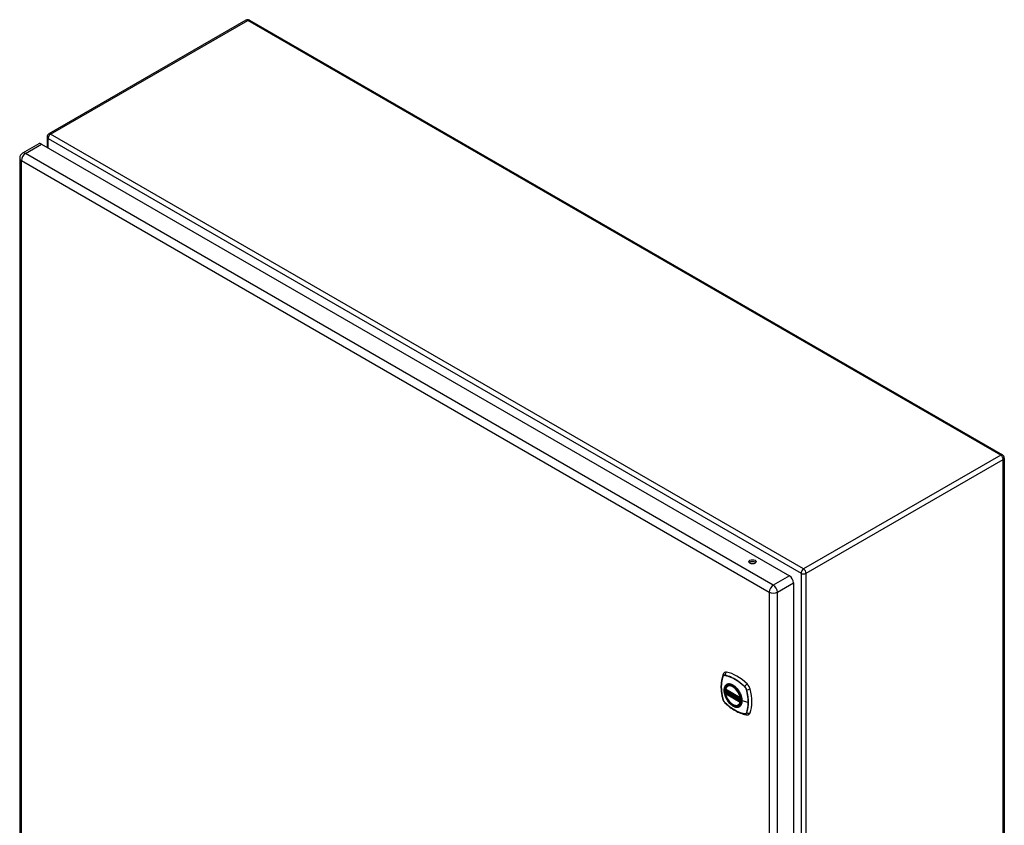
# Model space of a CAD drawing. Header units: inches. Extents: x 165.8 to 193.4, y 55.1 to 100.2.
# Tile 2 of 2: x 165.8 to 193.4, y 77.6 to 100.2. Entities that reach past the tile are written whole.
import ezdxf

# ---------------------------------------------------------------- set-up
doc = ezdxf.new("R2010")
doc.units = ezdxf.units.IN
doc.header["$LTSCALE"] = 12.41934
doc.header["$MEASUREMENT"] = 0
doc.layers.add('Visible Edges(ANSI)', color=7, linetype='Continuous', lineweight=25)
doc.layers.add('Visible Tangent Edges(ANSI)', color=7, linetype='Continuous', lineweight=25)

msp = doc.modelspace()

# ---------------------------------------------------------------- linework, layer by layer
at = {"layer": 'Visible Edges(ANSI)'}
for p, q in [((172.161, 100.161), (166.644, 96.976)), ((172.26, 100.161), (193.333, 87.994)), ((166.595, 96.89), (166.595, 96.606)), ((166.362, 96.701), (165.911, 96.44)), ((166.443, 96.693), (187.37, 84.611)), ((165.83, 96.301), (165.83, 67.331)), ((193.383, 87.908), (193.383, 58.676)), ((187.484, 84.414), (187.484, 55.444)), ((185.583, 81.43), (185.997, 81.191)), ((185.583, 81.335), (185.597, 81.343)), ((185.603, 81.354), (185.602, 81.357)), ((185.608, 81.369), (185.649, 81.392)), ((185.639, 81.534), (185.657, 81.544)), ((186.009, 81.191), (186.013, 81.193)), ((185.952, 80.992), (185.97, 81.002))]:
    msp.add_line(p, q, dxfattribs=at)
at = {"layer": 'Visible Edges(ANSI)', "flags": 128}
for points in [[(185.51, 81.843), (185.498, 81.806), (185.487, 81.768), (185.479, 81.73), (185.472, 81.69), (185.466, 81.649), (185.462, 81.608), (185.46, 81.566), (185.459, 81.523), (185.46, 81.48), (185.462, 81.436), (185.466, 81.392), (185.471, 81.347), (185.478, 81.301), (185.486, 81.256), (185.496, 81.21), (185.506, 81.164)], [(185.553, 81.905), (185.545, 81.898), (185.538, 81.891), (185.526, 81.875), (185.516, 81.859), (185.51, 81.843)], [(185.952, 80.992), (185.941, 80.986), (185.929, 80.982), (185.916, 80.978), (185.903, 80.977), (185.889, 80.976), (185.875, 80.977), (185.861, 80.979), (185.847, 80.983), (185.832, 80.987), (185.817, 80.993), (185.803, 81), (185.788, 81.008), (185.773, 81.017), (185.759, 81.027), (185.745, 81.039), (185.73, 81.051), (185.717, 81.064), (185.703, 81.078), (185.69, 81.092), (185.677, 81.108), (185.665, 81.124), (185.654, 81.14), (185.643, 81.157), (185.632, 81.175), (185.623, 81.193), (185.614, 81.211), (185.606, 81.229), (185.598, 81.248), (185.592, 81.267), (185.586, 81.285), (185.581, 81.304), (185.577, 81.322)], [(185.578, 81.443), (185.582, 81.458), (185.587, 81.472), (185.593, 81.485), (185.6, 81.497), (185.609, 81.508), (185.618, 81.518), (185.628, 81.527), (185.639, 81.534)], [(185.597, 81.343), (185.599, 81.345), (185.602, 81.348), (185.603, 81.351), (185.603, 81.354)], [(185.899, 81.458), (185.918, 81.436), (185.936, 81.412), (185.952, 81.388), (185.968, 81.362), (185.982, 81.336), (185.995, 81.309), (186.007, 81.282), (186.016, 81.255)], [(185.506, 81.164), (185.511, 81.149), (185.516, 81.135), (185.522, 81.122), (185.529, 81.109), (185.537, 81.096), (185.545, 81.084), (185.555, 81.073), (185.565, 81.062)], [(185.565, 81.062), (185.6, 81.029), (185.635, 80.998), (185.67, 80.968), (185.706, 80.94), (185.742, 80.913), (185.779, 80.887), (185.816, 80.863), (185.853, 80.841), (185.89, 80.82), (185.928, 80.801), (185.966, 80.784), (186.004, 80.768), (186.042, 80.755), (186.079, 80.743), (186.117, 80.733), (186.155, 80.725)], [(186.155, 80.725), (186.173, 80.723), (186.191, 80.723), (186.211, 80.725), (186.221, 80.728), (186.231, 80.731)]]:
    msp.add_lwpolyline(points, dxfattribs=at)
at = {"layer": 'Visible Edges(ANSI)'}
for centre, radius, start, end in [((172.211, 100.075), 0.099, 60, 120), ((166.694, 96.89), 0.099, 120, 180), ((165.991, 96.301), 0.161, 120, 180), ((193.284, 87.908), 0.099, 0, 60), ((185.589, 81.44), 0.0118, 166.5554, 240), ((185.589, 81.324), 0.0118, 120, 190.611), ((185.614, 81.358), 0.0118, 120, 187.8283), ((186.003, 81.201), 0.0118, 240, 300)]:
    msp.add_arc(centre, radius, start, end, dxfattribs=at)
for centre, major_axis, start_param, end_param in [((166.443, 96.562), (-0.081, 0.139), 5.497787, 6.283185), ((186.335, 84.949), (-0.102, 0), 3.63511, 5.789668), ((187.37, 84.479), (0.08, -0.139), 0.785398, 2.356194), ((185.65, 81.758), (-0.089, 0.153), 5.825423, 6.381985), ((185.901, 80.761), (-0.64, 1.108), 5.170151, 5.825423), ((185.796, 81.263), (-0.157, 0.273), 5.505569, 6.748139), ((186.151, 81.468), (0.089, -0.153), 1.113034, 2.028558), ((185.796, 81.263), (-0.157, 0.273), 0.591177, 1.011803), ((185.413, 81.605), (-0.64, 1.108), 3.599355, 4.254627), ((185.796, 81.263), (0.157, -0.273), 5.818232, 7.060801), ((186.151, 80.889), (0.089, -0.153), 6.184386, 6.740947)]:
    msp.add_ellipse(centre, major_axis=major_axis, ratio=0.57735, start_param=start_param, end_param=end_param, dxfattribs=at)
for centre, major_axis in [((186.335, 85.004), (0.102, 0)), ((185.792, 81.261), (-0.16, 0.277))]:
    msp.add_ellipse(centre, major_axis=major_axis, ratio=0.57735, dxfattribs=at)
at = {"layer": 'Visible Tangent Edges(ANSI)'}
for p, q in [((166.694, 96.971), (172.211, 100.156)), ((193.284, 87.989), (172.211, 100.156)), ((166.624, 96.849), (187.697, 84.683)), ((166.624, 96.589), (166.624, 96.849)), ((187.767, 84.804), (166.694, 96.971)), ((165.991, 96.433), (166.443, 96.693)), ((165.877, 96.235), (186.805, 84.153)), ((165.877, 67.265), (165.877, 96.235)), ((186.919, 84.35), (165.991, 96.433)), ((193.284, 87.989), (187.767, 84.804)), ((187.837, 84.683), (193.354, 87.868)), ((193.354, 58.636), (193.354, 87.868)), ((186.281, 84.955), (186.25, 84.973)), ((187.37, 84.611), (186.919, 84.35)), ((187.697, 84.683), (187.697, 55.451)), ((187.837, 55.451), (187.837, 84.683)), ((187.032, 84.153), (187.484, 84.414)), ((186.805, 84.153), (186.805, 55.183)), ((187.032, 55.183), (187.032, 84.153)), ((185.51, 81.798), (185.51, 81.798)), ((185.562, 81.828), (185.562, 81.828)), ((185.995, 81.197), (185.581, 81.436)), ((185.581, 81.32), (185.995, 81.081)), ((185.589, 81.334), (185.6, 81.341)), ((186.003, 81.095), (185.589, 81.334)), ((185.6, 81.341), (186.014, 81.102)), ((186.018, 81.117), (185.609, 81.354)), ((185.614, 81.368), (185.652, 81.39)), ((186.019, 81.134), (185.614, 81.368)), ((186.116, 81.508), (186.117, 81.508)), ((186.168, 81.418), (186.168, 81.418)), ((185.51, 81.157), (185.51, 81.158)), ((185.562, 81.068), (185.562, 81.068)), ((186.014, 81.102), (186.003, 81.095)), ((186.011, 81.199), (186.011, 81.199)), ((186.011, 81.079), (186.013, 81.08)), ((186.215, 81.071), (186.044, 81.115)), ((186.117, 80.748), (186.116, 80.748)), ((186.168, 80.778), (186.168, 80.777))]:
    msp.add_line(p, q, dxfattribs=at)
at = {"layer": 'Visible Tangent Edges(ANSI)', "flags": 128}
for points in [[(185.509, 81.8), (185.502, 81.778), (185.495, 81.756), (185.489, 81.733), (185.484, 81.71), (185.479, 81.686), (185.475, 81.661), (185.471, 81.636), (185.468, 81.611), (185.466, 81.585), (185.465, 81.558), (185.464, 81.532), (185.463, 81.505), (185.464, 81.477), (185.465, 81.45), (185.466, 81.422), (185.468, 81.393), (185.471, 81.365), (185.475, 81.336), (185.479, 81.307), (185.484, 81.277), (185.489, 81.248), (185.495, 81.218), (185.502, 81.188), (185.509, 81.158)], [(185.51, 81.158), (185.503, 81.188), (185.496, 81.218), (185.49, 81.247), (185.484, 81.277), (185.48, 81.306), (185.475, 81.335), (185.472, 81.364), (185.469, 81.393), (185.467, 81.421), (185.465, 81.449), (185.464, 81.477), (185.464, 81.504), (185.464, 81.531), (185.465, 81.558), (185.467, 81.584), (185.469, 81.61), (185.472, 81.635), (185.475, 81.66), (185.48, 81.684), (185.484, 81.708), (185.49, 81.731), (185.496, 81.754), (185.503, 81.776), (185.51, 81.798)], [(185.562, 81.83), (185.559, 81.831), (185.556, 81.831), (185.553, 81.832), (185.55, 81.832), (185.547, 81.831), (185.544, 81.831), (185.542, 81.831), (185.539, 81.83), (185.537, 81.829), (185.534, 81.828), (185.532, 81.827), (185.529, 81.826), (185.527, 81.825), (185.525, 81.823), (185.523, 81.821), (185.521, 81.82), (185.519, 81.818), (185.517, 81.815), (185.516, 81.813), (185.514, 81.811), (185.513, 81.808), (185.511, 81.806), (185.51, 81.803), (185.509, 81.8)], [(185.51, 81.798), (185.511, 81.801), (185.512, 81.804), (185.514, 81.806), (185.515, 81.809), (185.516, 81.811), (185.518, 81.813), (185.52, 81.815), (185.522, 81.817), (185.524, 81.819), (185.526, 81.821), (185.528, 81.822), (185.53, 81.824), (185.532, 81.825), (185.534, 81.826), (185.537, 81.827), (185.539, 81.827), (185.542, 81.828), (185.545, 81.829), (185.547, 81.829), (185.55, 81.829), (185.553, 81.829), (185.556, 81.829), (185.559, 81.829), (185.562, 81.828)], [(185.597, 81.558), (185.588, 81.55), (185.58, 81.541), (185.572, 81.531), (185.565, 81.52), (185.559, 81.509), (185.554, 81.496), (185.549, 81.483), (185.546, 81.469), (185.543, 81.454), (185.541, 81.438), (185.539, 81.422), (185.539, 81.406), (185.539, 81.389), (185.541, 81.371), (185.543, 81.354), (185.546, 81.335), (185.549, 81.317), (185.554, 81.298), (185.559, 81.279), (185.565, 81.261), (185.572, 81.242), (185.58, 81.223), (185.588, 81.205), (185.597, 81.186)], [(186.041, 81.117), (186.035, 81.059), (186.018, 81.01), (185.991, 80.972), (185.954, 80.948), (185.91, 80.939), (185.861, 80.944), (185.808, 80.964), (185.755, 80.998), (185.703, 81.043), (185.655, 81.098), (185.614, 81.161), (185.581, 81.228), (185.558, 81.297), (185.545, 81.365), (185.544, 81.427), (185.554, 81.482), (185.575, 81.527), (185.605, 81.559), (185.645, 81.578), (185.691, 81.582), (185.742, 81.571), (185.796, 81.546), (185.849, 81.508), (185.899, 81.458)], [(186.118, 81.51), (186.095, 81.531), (186.073, 81.552), (186.05, 81.572), (186.027, 81.591), (186.004, 81.61), (185.98, 81.628), (185.957, 81.646), (185.933, 81.663), (185.91, 81.679), (185.886, 81.694), (185.863, 81.709), (185.839, 81.723), (185.816, 81.736), (185.792, 81.749), (185.769, 81.76), (185.745, 81.771), (185.722, 81.781), (185.698, 81.791), (185.675, 81.799), (185.652, 81.807), (185.629, 81.814), (185.607, 81.82), (185.584, 81.826), (185.562, 81.83)], [(185.562, 81.828), (185.584, 81.824), (185.607, 81.818), (185.629, 81.812), (185.652, 81.805), (185.675, 81.798), (185.698, 81.789), (185.722, 81.78), (185.745, 81.77), (185.768, 81.759), (185.792, 81.747), (185.815, 81.735), (185.839, 81.722), (185.862, 81.708), (185.886, 81.693), (185.909, 81.678), (185.933, 81.661), (185.956, 81.645), (185.979, 81.627), (186.003, 81.609), (186.026, 81.59), (186.049, 81.57), (186.071, 81.55), (186.094, 81.529), (186.116, 81.508)], [(185.63, 81.577), (185.629, 81.577), (185.627, 81.576), (185.626, 81.575), (185.624, 81.575), (185.623, 81.574), (185.621, 81.573), (185.62, 81.573), (185.618, 81.572), (185.617, 81.571), (185.616, 81.571), (185.614, 81.57), (185.613, 81.569), (185.611, 81.568), (185.61, 81.567), (185.609, 81.566), (185.607, 81.566), (185.606, 81.565), (185.605, 81.564), (185.603, 81.563), (185.602, 81.562), (185.601, 81.561), (185.599, 81.56), (185.598, 81.559), (185.597, 81.558)], [(185.952, 81.391), (185.941, 81.408), (185.929, 81.425), (185.916, 81.441), (185.903, 81.456), (185.89, 81.471), (185.877, 81.485), (185.863, 81.498), (185.849, 81.511), (185.835, 81.522), (185.82, 81.533), (185.806, 81.543), (185.791, 81.552), (185.777, 81.56), (185.762, 81.567), (185.748, 81.572), (185.733, 81.577), (185.719, 81.581), (185.705, 81.584), (185.692, 81.585), (185.679, 81.586), (185.666, 81.585), (185.653, 81.584), (185.642, 81.581), (185.63, 81.577)], [(185.597, 81.343), (185.597, 81.343), (185.597, 81.343), (185.597, 81.343), (185.597, 81.343), (185.597, 81.343), (185.597, 81.343), (185.597, 81.343), (185.597, 81.343), (185.597, 81.343), (185.597, 81.343), (185.597, 81.343), (185.597, 81.343), (185.597, 81.343), (185.597, 81.343), (185.597, 81.343), (185.597, 81.343), (185.597, 81.343), (185.597, 81.343), (185.597, 81.343), (185.597, 81.343), (185.597, 81.343), (185.597, 81.343), (185.597, 81.343), (185.597, 81.343)], [(185.597, 81.343), (185.597, 81.343), (185.597, 81.342), (185.597, 81.342), (185.597, 81.342), (185.597, 81.342), (185.597, 81.342), (185.597, 81.342), (185.597, 81.342), (185.597, 81.342), (185.597, 81.342), (185.597, 81.342), (185.597, 81.342), (185.597, 81.342), (185.597, 81.342), (185.597, 81.342), (185.598, 81.342), (185.598, 81.342), (185.598, 81.342), (185.598, 81.342), (185.598, 81.342), (185.598, 81.342), (185.598, 81.341), (185.599, 81.341), (185.599, 81.341)], [(185.599, 81.341), (185.599, 81.341), (185.599, 81.341), (185.599, 81.341), (185.599, 81.341), (185.599, 81.341), (185.599, 81.341), (185.599, 81.341), (185.599, 81.341), (185.599, 81.341), (185.599, 81.341), (185.6, 81.341), (185.6, 81.341), (185.6, 81.341), (185.6, 81.341), (185.6, 81.341), (185.6, 81.341), (185.6, 81.341), (185.6, 81.341), (185.6, 81.341), (185.6, 81.341), (185.6, 81.341), (185.6, 81.341), (185.6, 81.341), (185.6, 81.341)], [(185.603, 81.356), (185.603, 81.356), (185.603, 81.356), (185.603, 81.356), (185.603, 81.355), (185.603, 81.355), (185.603, 81.355), (185.603, 81.355), (185.603, 81.355), (185.603, 81.355), (185.603, 81.355), (185.603, 81.355), (185.603, 81.355), (185.603, 81.355), (185.603, 81.355), (185.603, 81.355), (185.603, 81.355), (185.603, 81.355), (185.603, 81.355), (185.603, 81.355), (185.603, 81.355), (185.603, 81.354), (185.603, 81.354), (185.603, 81.354), (185.603, 81.354)], [(185.606, 81.355), (185.605, 81.355), (185.605, 81.355), (185.605, 81.355), (185.605, 81.355), (185.605, 81.355), (185.605, 81.355), (185.604, 81.355), (185.604, 81.355), (185.604, 81.355), (185.604, 81.356), (185.604, 81.356), (185.604, 81.356), (185.604, 81.356), (185.603, 81.356), (185.603, 81.356), (185.603, 81.356), (185.603, 81.356), (185.603, 81.356), (185.603, 81.356), (185.603, 81.356), (185.603, 81.356), (185.603, 81.356), (185.603, 81.356), (185.603, 81.356)], [(185.609, 81.354), (185.608, 81.354), (185.608, 81.354), (185.608, 81.354), (185.608, 81.354), (185.608, 81.354), (185.608, 81.354), (185.608, 81.354), (185.608, 81.354), (185.607, 81.354), (185.607, 81.354), (185.607, 81.354), (185.607, 81.354), (185.607, 81.354), (185.607, 81.354), (185.607, 81.354), (185.607, 81.355), (185.607, 81.355), (185.606, 81.355), (185.606, 81.355), (185.606, 81.355), (185.606, 81.355), (185.606, 81.355), (185.606, 81.355), (185.606, 81.355)], [(185.985, 81.334), (185.984, 81.336), (185.983, 81.339), (185.981, 81.341), (185.98, 81.344), (185.979, 81.346), (185.977, 81.349), (185.976, 81.351), (185.975, 81.353), (185.973, 81.356), (185.972, 81.358), (185.971, 81.361), (185.969, 81.363), (185.968, 81.365), (185.967, 81.368), (185.965, 81.37), (185.964, 81.373), (185.962, 81.375), (185.961, 81.377), (185.959, 81.38), (185.958, 81.382), (185.956, 81.384), (185.955, 81.387), (185.953, 81.389), (185.952, 81.391)], [(186.044, 81.115), (186.044, 81.123), (186.043, 81.132), (186.043, 81.14), (186.042, 81.149), (186.041, 81.158), (186.04, 81.167), (186.038, 81.176), (186.037, 81.185), (186.035, 81.194), (186.033, 81.203), (186.031, 81.213), (186.029, 81.222), (186.026, 81.231), (186.023, 81.241), (186.02, 81.25), (186.017, 81.259), (186.014, 81.269), (186.01, 81.278), (186.006, 81.288), (186.003, 81.297), (185.998, 81.306), (185.994, 81.315), (185.99, 81.325), (185.985, 81.334)], [(186.117, 81.508), (186.12, 81.505), (186.122, 81.502), (186.125, 81.499), (186.128, 81.495), (186.131, 81.492), (186.134, 81.488), (186.136, 81.485), (186.139, 81.481), (186.141, 81.478), (186.144, 81.474), (186.146, 81.47), (186.148, 81.466), (186.151, 81.463), (186.153, 81.459), (186.155, 81.455), (186.157, 81.451), (186.158, 81.447), (186.16, 81.443), (186.162, 81.439), (186.163, 81.434), (186.165, 81.43), (186.166, 81.426), (186.167, 81.422), (186.168, 81.418)], [(186.17, 81.418), (186.169, 81.422), (186.168, 81.427), (186.167, 81.431), (186.165, 81.435), (186.164, 81.439), (186.162, 81.443), (186.161, 81.447), (186.159, 81.451), (186.157, 81.455), (186.155, 81.46), (186.153, 81.464), (186.15, 81.468), (186.148, 81.471), (186.146, 81.475), (186.143, 81.479), (186.141, 81.483), (186.138, 81.486), (186.135, 81.49), (186.132, 81.494), (186.13, 81.497), (186.127, 81.5), (186.124, 81.503), (186.121, 81.507), (186.118, 81.51)], [(186.168, 81.418), (186.172, 81.403), (186.176, 81.388), (186.179, 81.373), (186.182, 81.358), (186.185, 81.343), (186.188, 81.328), (186.191, 81.314), (186.194, 81.299), (186.196, 81.284), (186.199, 81.269), (186.201, 81.255), (186.203, 81.24), (186.205, 81.226), (186.206, 81.211), (186.208, 81.197), (186.209, 81.183), (186.211, 81.168), (186.212, 81.154), (186.212, 81.14), (186.213, 81.126), (186.214, 81.112), (186.214, 81.098), (186.214, 81.085), (186.215, 81.071)], [(186.17, 80.776), (186.178, 80.798), (186.184, 80.82), (186.19, 80.843), (186.196, 80.867), (186.2, 80.891), (186.204, 80.915), (186.208, 80.94), (186.211, 80.965), (186.213, 80.991), (186.215, 81.018), (186.216, 81.044), (186.216, 81.071), (186.216, 81.099), (186.215, 81.126), (186.213, 81.154), (186.211, 81.183), (186.208, 81.212), (186.204, 81.241), (186.2, 81.27), (186.196, 81.299), (186.19, 81.329), (186.184, 81.358), (186.178, 81.388), (186.17, 81.418)], [(185.509, 81.158), (185.51, 81.154), (185.511, 81.15), (185.513, 81.146), (185.514, 81.142), (185.516, 81.137), (185.517, 81.133), (185.519, 81.129), (185.521, 81.125), (185.523, 81.121), (185.525, 81.117), (185.527, 81.113), (185.529, 81.109), (185.532, 81.105), (185.534, 81.101), (185.537, 81.097), (185.539, 81.094), (185.542, 81.09), (185.544, 81.086), (185.547, 81.083), (185.55, 81.08), (185.553, 81.076), (185.556, 81.073), (185.559, 81.07), (185.562, 81.067)], [(185.562, 81.068), (185.559, 81.071), (185.556, 81.074), (185.553, 81.077), (185.55, 81.08), (185.547, 81.084), (185.545, 81.087), (185.542, 81.091), (185.539, 81.094), (185.537, 81.098), (185.534, 81.102), (185.532, 81.105), (185.53, 81.109), (185.528, 81.113), (185.526, 81.117), (185.524, 81.121), (185.522, 81.125), (185.52, 81.129), (185.518, 81.133), (185.516, 81.137), (185.515, 81.141), (185.514, 81.145), (185.512, 81.149), (185.511, 81.153), (185.51, 81.157)], [(186.116, 80.748), (186.094, 80.752), (186.071, 80.757), (186.049, 80.763), (186.026, 80.77), (186.003, 80.778), (185.98, 80.787), (185.957, 80.796), (185.933, 80.806), (185.91, 80.817), (185.887, 80.829), (185.863, 80.841), (185.84, 80.854), (185.816, 80.868), (185.793, 80.883), (185.769, 80.898), (185.746, 80.914), (185.722, 80.931), (185.699, 80.949), (185.676, 80.967), (185.653, 80.986), (185.63, 81.005), (185.607, 81.026), (185.584, 81.046), (185.562, 81.068)], [(185.562, 81.067), (185.584, 81.046), (185.607, 81.025), (185.63, 81.005), (185.653, 80.985), (185.676, 80.966), (185.699, 80.948), (185.722, 80.93), (185.746, 80.914), (185.769, 80.897), (185.793, 80.882), (185.817, 80.867), (185.84, 80.853), (185.864, 80.84), (185.887, 80.828), (185.911, 80.816), (185.934, 80.805), (185.958, 80.795), (185.981, 80.785), (186.004, 80.777), (186.027, 80.769), (186.05, 80.762), (186.073, 80.756), (186.095, 80.751), (186.118, 80.746)], [(185.597, 81.186), (185.598, 81.184), (185.599, 81.181), (185.601, 81.179), (185.602, 81.177), (185.603, 81.174), (185.605, 81.172), (185.606, 81.169), (185.607, 81.167), (185.609, 81.164), (185.61, 81.162), (185.611, 81.16), (185.613, 81.157), (185.614, 81.155), (185.616, 81.152), (185.617, 81.15), (185.618, 81.148), (185.62, 81.145), (185.621, 81.143), (185.623, 81.14), (185.624, 81.138), (185.626, 81.136), (185.627, 81.133), (185.629, 81.131), (185.63, 81.129)], [(185.63, 81.129), (185.642, 81.112), (185.654, 81.095), (185.666, 81.08), (185.679, 81.064), (185.692, 81.05), (185.706, 81.036), (185.72, 81.022), (185.734, 81.01), (185.748, 80.998), (185.762, 80.988), (185.777, 80.978), (185.791, 80.969), (185.806, 80.961), (185.82, 80.954), (185.835, 80.948), (185.849, 80.943), (185.863, 80.939), (185.877, 80.937), (185.89, 80.935), (185.904, 80.934), (185.916, 80.935), (185.929, 80.937), (185.941, 80.939), (185.952, 80.943)], [(185.985, 80.962), (185.99, 80.966), (185.994, 80.97), (185.998, 80.975), (186.003, 80.979), (186.006, 80.984), (186.01, 80.989), (186.014, 80.995), (186.017, 81), (186.02, 81.006), (186.023, 81.012), (186.026, 81.018), (186.029, 81.024), (186.031, 81.031), (186.033, 81.038), (186.035, 81.045), (186.037, 81.052), (186.038, 81.059), (186.04, 81.067), (186.041, 81.074), (186.042, 81.082), (186.043, 81.09), (186.043, 81.098), (186.044, 81.106), (186.044, 81.115)], [(186.014, 81.102), (186.014, 81.102), (186.014, 81.102), (186.014, 81.102), (186.015, 81.102), (186.015, 81.101), (186.015, 81.101), (186.015, 81.101), (186.015, 81.101), (186.015, 81.101), (186.015, 81.101), (186.015, 81.101), (186.015, 81.101), (186.015, 81.101), (186.015, 81.101), (186.015, 81.101), (186.015, 81.101), (186.015, 81.101), (186.015, 81.101), (186.015, 81.101), (186.015, 81.101), (186.016, 81.101), (186.016, 81.101), (186.016, 81.101), (186.016, 81.101)], [(186.016, 81.255), (186.018, 81.249), (186.02, 81.243), (186.022, 81.237), (186.024, 81.231), (186.025, 81.225), (186.027, 81.219), (186.028, 81.213), (186.03, 81.207), (186.031, 81.201), (186.032, 81.196), (186.034, 81.19), (186.035, 81.184), (186.036, 81.178), (186.036, 81.172), (186.037, 81.167), (186.038, 81.161), (186.039, 81.155), (186.039, 81.15), (186.04, 81.144), (186.04, 81.138), (186.04, 81.133), (186.041, 81.127), (186.041, 81.122), (186.041, 81.117)], [(186.016, 81.101), (186.016, 81.101), (186.016, 81.101), (186.016, 81.101), (186.016, 81.101), (186.016, 81.101), (186.016, 81.101), (186.016, 81.1), (186.016, 81.1), (186.016, 81.1), (186.016, 81.1), (186.016, 81.1), (186.016, 81.1), (186.016, 81.1), (186.016, 81.1), (186.016, 81.1), (186.016, 81.1), (186.016, 81.1), (186.016, 81.1), (186.016, 81.1), (186.016, 81.1), (186.016, 81.1), (186.016, 81.1), (186.016, 81.1), (186.016, 81.1)], [(186.215, 81.071), (186.214, 81.058), (186.214, 81.044), (186.214, 81.031), (186.213, 81.018), (186.212, 81.005), (186.212, 80.992), (186.211, 80.979), (186.209, 80.966), (186.208, 80.953), (186.206, 80.94), (186.205, 80.928), (186.203, 80.916), (186.201, 80.903), (186.199, 80.891), (186.196, 80.879), (186.194, 80.867), (186.191, 80.856), (186.188, 80.844), (186.185, 80.833), (186.182, 80.821), (186.179, 80.81), (186.176, 80.799), (186.172, 80.788), (186.168, 80.778)], [(185.952, 80.943), (185.953, 80.944), (185.955, 80.944), (185.956, 80.945), (185.958, 80.945), (185.959, 80.946), (185.961, 80.947), (185.962, 80.947), (185.964, 80.948), (185.965, 80.949), (185.967, 80.95), (185.968, 80.95), (185.969, 80.951), (185.971, 80.952), (185.972, 80.953), (185.973, 80.954), (185.975, 80.955), (185.976, 80.955), (185.977, 80.956), (185.979, 80.957), (185.98, 80.958), (185.981, 80.959), (185.983, 80.96), (185.984, 80.961), (185.985, 80.962)], [(186.168, 80.777), (186.167, 80.775), (186.166, 80.772), (186.165, 80.769), (186.163, 80.767), (186.162, 80.765), (186.16, 80.762), (186.158, 80.76), (186.157, 80.758), (186.155, 80.757), (186.153, 80.755), (186.151, 80.754), (186.148, 80.752), (186.146, 80.751), (186.144, 80.75), (186.141, 80.749), (186.139, 80.748), (186.136, 80.748), (186.134, 80.747), (186.131, 80.747), (186.128, 80.747), (186.125, 80.747), (186.122, 80.747), (186.12, 80.747), (186.117, 80.748)], [(186.118, 80.746), (186.121, 80.745), (186.124, 80.745), (186.127, 80.745), (186.13, 80.745), (186.132, 80.745), (186.135, 80.745), (186.138, 80.746), (186.141, 80.746), (186.143, 80.747), (186.146, 80.748), (186.148, 80.749), (186.15, 80.75), (186.153, 80.752), (186.155, 80.753), (186.157, 80.755), (186.159, 80.757), (186.161, 80.759), (186.162, 80.761), (186.164, 80.763), (186.165, 80.766), (186.167, 80.768), (186.168, 80.771), (186.169, 80.774), (186.17, 80.776)]]:
    msp.add_lwpolyline(points, dxfattribs=at)
at = {"layer": 'Visible Tangent Edges(ANSI)'}
for centre, major_axis, ratio, start_param, end_param in [((172.211, 100.075), (-0.0495, 0.0857), 0.57735, 5.497787, 6.283185), ((172.211, 100.075), (0.0495, 0.0857), 0.57735, 0, 0.785398), ((166.694, 96.89), (-0.099, 0), 0.57735, 0, 0.785398), ((166.694, 96.89), (0.0495, 0.0857), 0.57735, 0.785398, 2.356194), ((166.694, 96.89), (-0.0495, 0.0857), 0.57735, 5.497787, 6.283185), ((165.991, 96.301), (-0.081, 0.139), 0.57735, 5.497787, 6.283185), ((165.991, 96.301), (-0.161, 0), 0.57735, 0, 0.785398), ((165.991, 96.301), (-0.08, -0.139), 0.57735, 3.926991, 5.497787), ((193.284, 87.908), (0.0495, 0.0857), 0.57735, 0, 0.785398), ((193.284, 87.908), (0.0495, -0.0857), 0.57735, 0.785398, 2.356194), ((193.284, 87.908), (0.099, 0), 0.57735, 5.497787, 6.283185), ((187.767, 84.723), (-0.0495, -0.0857), 0.57735, 3.926991, 5.497787), ((187.767, 84.723), (0.099, 0), 0.57735, 3.926991, 5.497787), ((187.767, 84.723), (0.0495, -0.0857), 0.57735, 0.785398, 2.356194), ((186.919, 84.219), (0.081, 0.139), 0.57735, 0.785398, 2.356194), ((186.919, 84.219), (-0.081, 0.139), 0.57735, 3.926991, 5.497787), ((186.919, 84.219), (-0.161, 0), 0.57735, 0.785398, 2.356194), ((185.621, 81.804), (-0.111, 0.039), 0.732433, 0, 0.489359), ((185.648, 81.819), (-0.021, -0.116), 0.732433, 3.838794, 4.748151), ((185.518, 81.8), (0.00929, -0.00325), 0.728939, 3.628045, 3.868691), ((185.795, 81.262), (-0.173, 0.3), 0.57735, 5.055237, 10.652726), ((185.569, 81.83), (0.00187, 0.00966), 0.73228, 1.612785, 1.853431), ((185.788, 81.258), (-0.151, 0.261), 0.57735, 4.164956, 6.830618), ((185.796, 81.263), (-0.156, 0.271), 0.57735, 5.015044, 6.283185), ((186.177, 81.513), (-0.0822, -0.0848), 0.360844, 4.183447, 5.092804), ((185.589, 81.44), (-0.0115, 0.0027), 0.697177, 0, 0.936254), ((185.589, 81.324), (-0.0116, -0.0022), 0.424984, 0, 0.691657), ((185.589, 81.44), (-0.0059, -0.0102), 0.57735, 5.497787, 6.283185), ((185.589, 81.324), (-0.0059, -0.0102), 0.57735, 3.926991, 5.497787), ((185.788, 81.258), (0.151, -0.261), 0.57735, 4.164956, 6.830618), ((185.589, 81.324), (-0.0059, 0.0102), 0.57735, 5.497787, 6.283185), ((185.591, 81.353), (0.0018, -0.0117), 0.983841, 0.332621, 1.648576), ((185.597, 81.352), (0.0039, 0.0112), 0.653911, 3.808835, 5.235416), ((185.6, 81.35), (0.0059, 0.0102), 0.57735, 3.926991, 5.335914), ((185.614, 81.358), (-0.0117, -0.0016), 0.470841, 0, 0.203742), ((185.614, 81.358), (-0.0059, -0.0102), 0.57735, 3.926991, 5.351326), ((185.614, 81.358), (-0.0059, 0.0102), 0.57735, 5.497787, 6.283185), ((186.123, 81.51), (-0.00681, -0.0071), 0.362844, 5.090715, 5.331361), ((186.173, 81.422), (-0.00956, -0.00235), 0.362844, 0.951824, 1.19247), ((186.203, 81.467), (-0.115, -0.029), 0.360844, 1.190381, 2.099738), ((185.621, 81.193), (-0.115, -0.029), 0.360844, 0, 0.144706), ((185.518, 81.161), (-0.00955, -0.00239), 0.366185, 0.145032, 0.385678), ((185.569, 81.074), (-0.00685, -0.00707), 0.366185, 5.897507, 6.138153), ((185.648, 81.147), (-0.0822, -0.0848), 0.360844, 6.13848, 6.283185), ((185.796, 81.263), (0.156, -0.271), 0.57735, 0, 0.547433), ((185.796, 81.263), (-0.156, 0.271), 0.57735, 4.164956, 4.409734), ((186.003, 81.201), (-0.0116, -0.0022), 0.424984, 0.691657, 2.262454), ((186.003, 81.201), (-0.0059, -0.0102), 0.57735, 5.497787, 6.283185), ((186.003, 81.085), (0.0059, 0.0102), 0.57735, 0.785398, 2.356194), ((186.003, 81.085), (0.0115, -0.0027), 0.697177, 4.077847, 5.648643), ((186.003, 81.085), (0.0059, -0.0102), 0.57735, 0.547433, 2.356194), ((186.003, 81.201), (0.0059, -0.0102), 0.57735, 0, 1.023363), ((186.014, 81.111), (-0.0059, -0.0102), 0.57735, 0.785398, 1.098876), ((186.017, 81.109), (-0.00748, -0.00914), 0.482831, 0.869292, 0.970218), ((186.046, 81.117), (-0.00492, 0), 0.57735, 0.141897, 1.156289), ((186.123, 80.754), (0.00183, 0.00967), 0.728939, 2.414494, 2.65514), ((186.177, 80.841), (-0.021, -0.116), 0.732433, 5.793826, 6.283185), ((186.173, 80.783), (-0.0093, 0.00321), 0.73228, 1.288161, 1.528808), ((186.203, 80.856), (-0.111, 0.039), 0.732433, 1.535035, 2.444392)]:
    msp.add_ellipse(centre, major_axis=major_axis, ratio=ratio, start_param=start_param, end_param=end_param, dxfattribs=at)
for centre, major_axis in [((185.795, 81.263), (0.171, -0.296)), ((185.792, 81.261), (-0.163, 0.282)), ((185.792, 81.261), (0.162, -0.281))]:
    msp.add_ellipse(centre, major_axis=major_axis, ratio=0.57735, dxfattribs=at)

doc.saveas('drawing.dxf')
